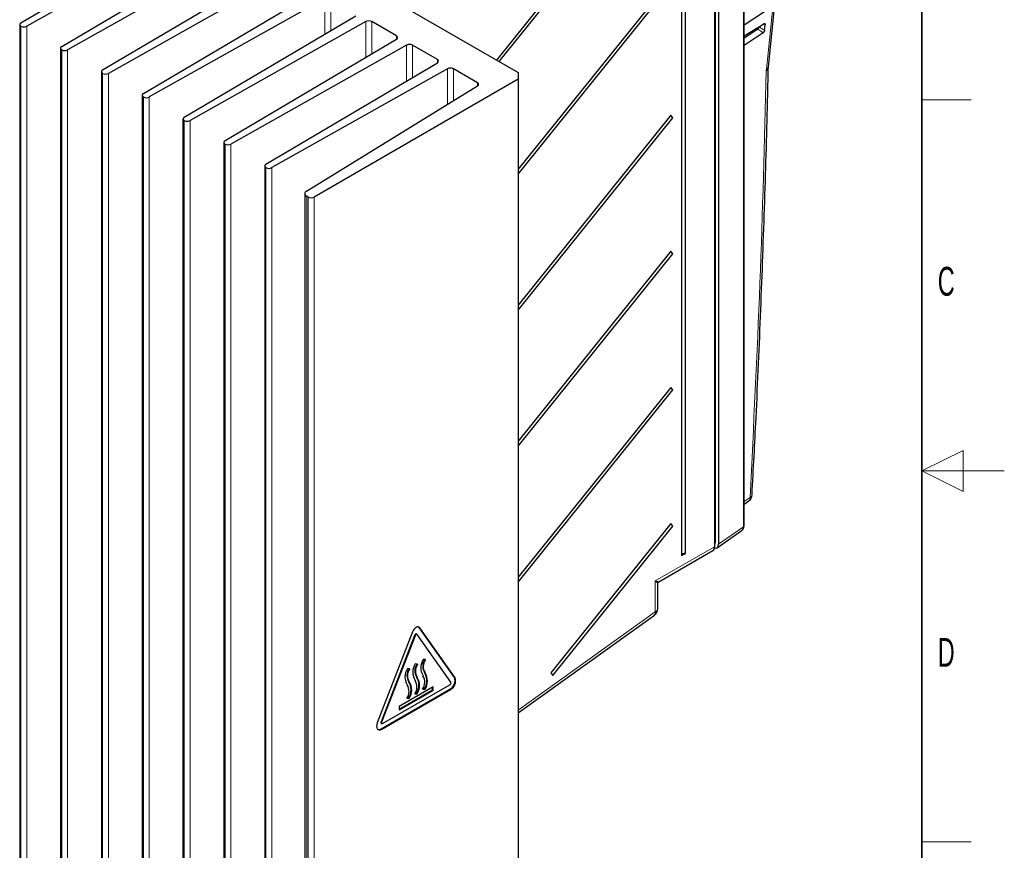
# Paper-space layout 'Blatt2' of a CAD drawing. Header units: millimetres. Extents: x 5 to 418, y 2 to 292.
# Tile 50 of 60: x 299 to 418, y 101 to 202. Entities that reach past the tile are written whole.
import ezdxf

# ---------------------------------------------------------------- set-up
doc = ezdxf.new("R2010")
doc.units = ezdxf.units.MM
doc.layers.add('SLD-0', color=7, linetype='Continuous')
doc.styles.add('SLDTEXTSTYLE0', font='TXT', dxfattribs={"width": 0.605})

psp = doc.layouts.new('Blatt2')

# ---------------------------------------------------------------- linework, layer by layer
at = {"color": 7, "linetype": 'Continuous', "lineweight": 18}
for p, q in [((386.39, 140.49), (386.39, 228.07)), ((335.66, 200.26), (335.66, 204.61)), ((336.37, 204.61), (336.37, 200.68)), ((340.61, 197.4), (340.61, 201.75)), ((341.32, 201.75), (341.32, 197.82)), ((298.8, 201.19), (298.8, 70.13)), ((298.81, 70.13), (298.81, 201.18)), ((299.51, 201.18), (299.51, 70.13)), ((389.01, 201.37), (388.84, 201.48)), ((344.33, 199.6), (344.33, 200.01)), ((303.75, 198.33), (303.75, 67.28)), ((303.76, 67.27), (303.76, 198.33)), ((304.46, 198.32), (304.46, 67.27)), ((345.56, 194.54), (345.56, 198.89)), ((346.27, 198.89), (346.27, 194.96)), ((349.28, 196.74), (349.28, 197.15)), ((350.51, 191.7), (350.51, 196.04)), ((351.22, 196.03), (351.22, 192.13)), ((389.16, 195.97), (389.15, 195.79)), ((308.7, 195.47), (308.7, 64.42)), ((308.71, 64.41), (308.71, 195.47)), ((309.41, 195.47), (309.41, 64.41)), ((354.15, 193.93), (354.15, 194.34)), ((313.65, 192.62), (313.65, 61.56)), ((313.66, 61.56), (313.66, 192.61)), ((314.36, 192.61), (314.36, 61.55)), ((318.6, 189.76), (318.6, 58.7)), ((318.61, 58.7), (318.61, 189.75)), ((319.31, 189.75), (319.31, 58.7)), ((323.55, 186.9), (323.55, 55.85)), ((323.56, 55.84), (323.56, 186.9)), ((324.26, 186.89), (324.26, 55.84)), ((328.5, 184.04), (328.5, 52.99)), ((328.51, 52.98), (328.51, 184.04)), ((329.21, 184.04), (329.21, 52.98)), ((333.44, 180.58), (333.44, 49.53)), ((333.63, 49.41), (333.63, 180.47)), ((334.34, 180.47), (334.34, 49.41)), ((386.46, 143.53), (387.18, 144.05)), ((383.37, 138.36), (386.39, 140.49)), ((382.88, 138.55), (382.99, 138.61)), ((375.7, 133.92), (382.88, 138.06)), ((375.7, 130.15), (375.7, 133.92)), ((359.09, 118.22), (375.7, 130.15)), ((347.07, 128.28), (347.14, 128.24)), ((346.52, 127.31), (346.59, 127.27)), ((346.77, 122.25), (346.84, 122.21)), ((347.72, 122.8), (347.79, 122.76)), ((351.35, 122.19), (351.42, 122.15)), ((345.81, 121.69), (345.88, 121.65)), ((350.8, 120.77), (350.87, 120.73)), ((342.45, 116.83), (342.52, 116.79)), ((342.48, 115.97), (342.56, 115.93))]:
    psp.add_line(p, q, dxfattribs=at)
at = {"color": 7, "linetype": 'Continuous', "lineweight": 25}
for p, q in [((386.46, 140.59), (386.46, 228.16)), ((389.41, 196.26), (392.6, 227.19)), ((382.88, 225.84), (382.88, 138.06)), ((382.99, 138.61), (382.99, 226.35)), ((383.37, 226.13), (383.37, 138.36)), ((378.89, 222.31), (378.89, 136.98)), ((379.35, 137.24), (379.35, 222.57)), ((374.85, 219.98), (356.45, 197.09)), ((356.79, 196.9), (375.08, 219.65)), ((298.8, 201.59), (325.66, 217.49)), ((327.04, 216.69), (299.51, 201.18)), ((303.75, 198.74), (330.61, 214.63)), ((325.76, 210.32), (304.46, 198.32)), ((335.4, 209.25), (359.09, 195.57)), ((308.7, 195.88), (329.49, 208.18)), ((330.71, 207.47), (309.41, 195.47)), ((377.6, 206.89), (359.09, 183.87)), ((359.09, 183.26), (377.83, 206.57)), ((313.65, 193.02), (334.44, 205.32)), ((335.66, 204.61), (314.36, 192.61)), ((389.05, 203.03), (386.46, 201.31)), ((318.6, 190.16), (339.39, 202.46)), ((340.61, 201.75), (319.31, 189.75)), ((344.33, 200.01), (341.32, 201.75)), ((298.66, 201.39), (298.66, 70.34)), ((298.81, 201.18), (298.8, 201.19)), ((386.46, 200.01), (388.85, 201.49)), ((388.11, 200.84), (386.46, 199.74)), ((388.28, 201.12), (388.28, 201.14)), ((388.94, 200.68), (389.01, 201.37)), ((323.55, 187.31), (344.34, 199.6)), ((388.78, 200.4), (386.46, 198.86)), ((303.61, 198.53), (303.61, 67.48)), ((303.76, 198.33), (303.75, 198.33)), ((345.56, 198.89), (324.26, 186.89)), ((349.28, 197.15), (346.27, 198.89)), ((328.5, 184.45), (349.28, 196.75)), ((350.51, 196.04), (329.21, 184.04)), ((354.15, 194.34), (351.22, 196.03)), ((308.56, 195.68), (308.56, 64.62)), ((308.71, 195.47), (308.7, 195.47)), ((359.09, 194.76), (334.34, 180.47)), ((359.09, 195.57), (359.09, 194.76)), ((359.09, 194.76), (359.09, 63.7)), ((333.42, 181.18), (354.16, 193.94)), ((313.5, 192.82), (313.5, 61.76)), ((313.66, 192.61), (313.65, 192.62)), ((318.45, 189.96), (318.45, 58.91)), ((318.61, 189.75), (318.6, 189.76)), ((377.6, 190.39), (359.09, 167.37)), ((359.09, 166.76), (377.83, 190.07)), ((377.83, 190.07), (377.6, 190.39)), ((323.4, 187.1), (323.4, 56.05)), ((323.56, 186.9), (323.55, 186.9)), ((328.35, 184.25), (328.35, 53.19)), ((328.51, 184.04), (328.5, 184.04)), ((333.22, 180.89), (333.22, 49.83)), ((333.63, 180.47), (333.44, 180.58)), ((377.6, 173.89), (359.09, 150.87)), ((359.09, 150.26), (377.83, 173.57)), ((377.83, 173.57), (377.6, 173.89)), ((377.6, 157.39), (359.09, 134.37)), ((359.09, 133.76), (377.83, 157.07)), ((377.83, 157.07), (377.6, 157.39)), ((386.46, 143.22), (387.02, 143.61)), ((387.44, 144.37), (387.44, 144.38)), ((377.6, 140.89), (363.03, 122.77)), ((377.83, 140.57), (377.6, 140.89)), ((363.26, 122.44), (377.83, 140.57)), ((383.19, 137.92), (386.21, 140.05)), ((376.12, 133.82), (382.67, 137.6)), ((382.88, 138.38), (382.88, 138.38)), ((378.89, 136.98), (379.35, 137.24)), ((376, 130.56), (376, 133.6)), ((359.09, 117.9), (375.58, 129.74)), ((346.28, 127.74), (342, 116.71)), ((347.07, 128.28), (347.03, 128.33)), ((351.35, 122.19), (347.07, 128.28)), ((351.42, 122.15), (347.14, 128.24)), ((346.52, 127.31), (342.45, 116.83)), ((346.59, 127.27), (342.52, 116.79)), ((346.81, 127.43), (346.74, 127.47)), ((350.9, 121.62), (346.84, 127.41)), ((347.84, 124.37), (347.56, 124.39)), ((345.93, 123.26), (345.65, 123.29)), ((346.88, 123.82), (346.61, 123.84)), ((363.03, 122.77), (363.26, 122.44)), ((342.48, 115.97), (350.8, 120.77)), ((342.56, 115.93), (350.87, 120.73)), ((342.65, 116.61), (350.78, 121.31)), ((348.78, 121.05), (344.64, 118.67)), ((344.64, 118.34), (348.71, 120.69)), ((344.64, 118.26), (348.78, 120.65)), ((347.5, 120.78), (347.77, 120.76)), ((347.51, 120.82), (347.7, 120.8)), ((347.7, 120.8), (347.77, 120.76)), ((348.71, 120.69), (348.71, 121.01)), ((348.71, 120.69), (348.78, 120.65)), ((348.78, 120.65), (348.78, 121.05)), ((345.59, 119.68), (345.86, 119.66)), ((345.61, 119.71), (345.79, 119.7)), ((345.79, 119.7), (345.86, 119.66)), ((346.54, 120.23), (346.82, 120.21)), ((346.56, 120.26), (346.75, 120.25)), ((346.75, 120.25), (346.82, 120.21)), ((344.64, 118.67), (344.64, 118.26)), ((342.48, 116.65), (342.55, 116.6))]:
    psp.add_line(p, q, dxfattribs=at)
at = {"color": 7, "linetype": 'Continuous', "lineweight": 18, "flags": 128}
psp.add_lwpolyline([(389.16, 195.97), (390.76, 211.44), (392.35, 226.91)], dxfattribs=at)
at = {"color": 7, "linetype": 'Continuous', "lineweight": 25, "flags": 128}
for points in [[(347.14, 128.24), (347.06, 128.31), (346.96, 128.34), (346.84, 128.33), (346.71, 128.28), (346.58, 128.18), (346.47, 128.06), (346.36, 127.91), (346.28, 127.74)], [(346.74, 127.47), (346.71, 127.48), (346.68, 127.48), (346.64, 127.46), (346.61, 127.43), (346.57, 127.4), (346.54, 127.36), (346.52, 127.31)], [(346.84, 127.41), (346.81, 127.43), (346.78, 127.44), (346.75, 127.44), (346.71, 127.42), (346.68, 127.39), (346.64, 127.36), (346.61, 127.31), (346.59, 127.27)], [(342, 116.71), (341.94, 116.5), (341.92, 116.3), (341.94, 116.12), (342, 115.98), (342.11, 115.88), (342.24, 115.84), (342.39, 115.86), (342.56, 115.93)], [(342.45, 116.83), (342.44, 116.78), (342.43, 116.74), (342.44, 116.7), (342.45, 116.67), (342.48, 116.65), (342.48, 116.65)], [(342.52, 116.79), (342.51, 116.74), (342.51, 116.7), (342.51, 116.66), (342.52, 116.63), (342.55, 116.6), (342.58, 116.6), (342.61, 116.6), (342.65, 116.61)]]:
    psp.add_lwpolyline(points, dxfattribs=at)
at = {"color": 7, "linetype": 'Continuous', "lineweight": 25}
for centre, radius, start, end in [((340.96, 201.06), 0.77, 62.6428, 116.9538), ((298.88, 201.39), 0.218, 111.8289, 249.3813), ((299.16, 201.87), 0.77, 242.6428, 296.9538), ((344.25, 199.81), 0.218, 291.8289, 69.3813), ((303.83, 198.53), 0.218, 111.8289, 249.3813), ((304.11, 199.01), 0.77, 242.6428, 296.9538), ((345.91, 198.21), 0.77, 62.6428, 116.9538), ((349.2, 196.95), 0.218, 291.8289, 69.3813), ((308.78, 195.68), 0.218, 111.8289, 249.3813), ((350.86, 195.35), 0.77, 62.6428, 116.9538), ((309.06, 196.15), 0.77, 242.6428, 296.9538), ((354.07, 194.14), 0.217, 293.5195, 69.6297), ((313.73, 192.82), 0.218, 111.8289, 249.3813), ((314.01, 193.29), 0.77, 242.6428, 296.9538), ((318.68, 189.96), 0.218, 111.8289, 249.3813), ((378.1, 190.53), 0.539, 195.7932, 238.8545), ((318.96, 190.44), 0.77, 242.6428, 296.9538), ((323.63, 187.1), 0.218, 111.8289, 249.3813), ((323.91, 187.58), 0.77, 242.6428, 296.9538), ((328.58, 184.25), 0.218, 111.8289, 249.3813), ((328.86, 184.72), 0.77, 242.6428, 296.9538), ((333.55, 180.88), 0.325, 113.5195, 249.6297), ((333.99, 181.15), 0.769, 242.6097, 297.3903), ((378.1, 174.03), 0.539, 195.7932, 238.8545), ((378.1, 157.53), 0.539, 195.7932, 238.8545), ((386.44, 144.43), 1, 305.1842, 356.9345), ((378.1, 141.03), 0.539, 195.7932, 238.8545), ((382.74, 138.58), 0.247, 303.9678, 6.3937), ((379.3, 136.8), 0.446, 83.4698, 156.5248), ((382.41, 138), 0.48, 304.0564, 7.2558), ((375, 130.56), 1, 305.6826, 0), ((349.07, 123.38), 1.81, 146.0141, 212.8869), ((348.93, 123.57), 1.43, 145.5539, 212.4593), ((349.01, 123.53), 1.44, 144.5181, 212.3331), ((347.16, 122.28), 1.81, 146.0141, 212.8869), ((347.02, 122.46), 1.43, 145.5539, 212.4593), ((347.1, 122.43), 1.44, 144.5181, 212.3331), ((348.11, 122.83), 1.81, 146.0141, 212.8869), ((347.98, 123.01), 1.43, 145.5539, 212.4593), ((348.06, 122.98), 1.44, 144.5181, 212.3331), ((345.37, 121.07), 1.44, 324.5181, 32.3331), ((345.24, 121.26), 1.81, 326.0141, 32.8869), ((345.32, 121.22), 1.81, 326.0141, 32.8869), ((346.32, 121.62), 1.44, 324.5181, 32.3331), ((346.2, 121.81), 1.81, 326.0141, 32.8869), ((346.27, 121.77), 1.81, 326.0141, 32.8869), ((350.23, 121.81), 1.19, 298.8102, 18.7784), ((350.3, 121.77), 1.19, 298.8102, 18.7784), ((344.41, 120.52), 1.44, 324.5181, 32.3331), ((344.29, 120.71), 1.81, 326.0141, 32.8869), ((344.36, 120.67), 1.81, 326.0141, 32.8869), ((350.65, 121.54), 0.263, 298.8102, 18.7784), ((342.22, 116.35), 0.469, 252.1341, 305.0836)]:
    psp.add_arc(centre, radius, start, end, dxfattribs=at)
at = {"color": 7, "linetype": 'Continuous', "lineweight": 18}
for centre, radius, start, end in [((388.95, 196.21), 0.465, 296.1118, 352.2184), ((389.04, 196.34), 0.383, 288.8026, 348.0468), ((386.71, 143.98), 0.476, 309.7536, 7.9029), ((387.01, 144.45), 0.436, 293.603, 349.6569), ((386.34, 140.6), 0.12, 297.475, 355.2816), ((375.3, 130.05), 0.415, 312.362, 13.5655), ((375.5, 130.61), 0.503, 294.3747, 354.3052)]:
    psp.add_arc(centre, radius, start, end, dxfattribs=at)
for centre, major_axis, ratio, start_param, end_param in [((20.03, 4.79), (492.63, 7.58), 0.587275, 0.715978, 0.718021), ((375, 134.32), (0.998, -0.73), 0.094522, 0.065971, 0.854452)]:
    psp.add_ellipse(centre, major_axis=major_axis, ratio=ratio, start_param=start_param, end_param=end_param, dxfattribs=at)
at = {"color": 7, "linetype": 'Continuous', "lineweight": 25}
for centre, major_axis, ratio, start_param, end_param in [((385.67, 140.9), (-0.52, 0.856), 0.576395, 3.180808, 3.912696), ((382.66, 138.77), (-0.501, 0.868), 0.575802, 2.641984, 3.925702), ((375, 134.32), (1.13, -0.5), 0.094385, 5.428755, 6.223709)]:
    psp.add_ellipse(centre, major_axis=major_axis, ratio=ratio, start_param=start_param, end_param=end_param, dxfattribs=at)
for points, knots in [([(388.11, 200.84), (388.13, 200.85), (388.17, 200.88), (388.22, 200.95), (388.26, 201.03), (388.27, 201.08), (388.28, 201.11), (388.28, 201.12)], [0, 0, 0, 0, 0.2392211, 0.478466, 0.7170225, 0.9541776, 1, 1, 1, 1]), ([(388.94, 200.68), (388.94, 200.66), (388.93, 200.61), (388.9, 200.53), (388.85, 200.46), (388.81, 200.42), (388.78, 200.4), (388.78, 200.4)], [0, 0, 0, 0, 0.235892, 0.471751, 0.708489, 0.946698, 1, 1, 1, 1]), ([(388.85, 201.49), (388.87, 201.5), (388.91, 201.52), (388.96, 201.52), (388.99, 201.49), (389.02, 201.44), (389.02, 201.39), (389.01, 201.37)], [0, 0, 0, 0, 0.2016762, 0.4033731, 0.6044711, 0.8043503, 1, 1, 1, 1]), ([(387.42, 144.37), (387.59, 147.47), (387.99, 154.99), (388.5, 166.83), (388.97, 179.91), (389.27, 189.68), (389.37, 195.07), (389.39, 196.15)], [0, 0, 0, 0, 0.17835, 0.431243, 0.684092, 0.936858, 1, 1, 1, 1]), ([(389.41, 196.13), (389.41, 196.16), (389.41, 196.19), (389.42, 196.24), (389.42, 196.26)], [0, 0, 0, 0, 0.669665, 1, 1, 1, 1]), ([(386.24, 140.08), (386.28, 140.12), (386.38, 140.21), (386.44, 140.4), (386.45, 140.53), (386.46, 140.59)], [0, 0, 0, 0, 0.314643, 0.724584, 1, 1, 1, 1]), ([(376, 133.61), (376, 133.62), (376, 133.66), (376.03, 133.73), (376.07, 133.79), (376.1, 133.8), (376.11, 133.81)], [0, 0, 0, 0, 0.120285, 0.500734, 0.900716, 1, 1, 1, 1])]:
    psp.add_open_spline(points, degree=3, knots=knots, dxfattribs=at)
at = {"color": 7, "linetype": 'Continuous', "lineweight": 18}
for points, knots in [([(388.28, 201.12), (388.39, 201.05), (388.61, 200.9), (388.83, 200.76), (388.94, 200.68)], [0, 0, 0, 0, 0.496886, 1, 1, 1, 1]), ([(387.18, 144.05), (387.61, 152.73), (388.48, 170.1), (388.93, 187.23), (389.15, 195.79)], [0, 0, 0, 0, 0.4998997, 1, 1, 1, 1])]:
    psp.add_open_spline(points, degree=3, knots=knots, dxfattribs=at)
at = {"layer": 'SLD-0', "lineweight": 35}
psp.add_line((408, 12), (408, 282.5), dxfattribs=at)
at = {"layer": 'SLD-0', "lineweight": 18}
for p, q in [((408, 192.25), (414, 192.25)), ((413, 149.75), (408, 147.25)), ((413, 144.75), (413, 149.75)), ((418, 147.25), (408, 147.25)), ((408, 147.25), (413, 144.75)), ((408, 102.25), (414, 102.25))]:
    psp.add_line(p, q, dxfattribs=at)

# ---------------------------------------------------------------- texts
at = {"layer": 'SLD-0', "char_height": 3.5, "attachment_point": 2, "style": 'SLDTEXTSTYLE0'}
for s, insert in [('C', (410.96, 172)), ('D', (410.96, 127))]:
    psp.add_mtext(s, dxfattribs=dict(at, insert=insert))

doc.saveas('drawing.dxf')
